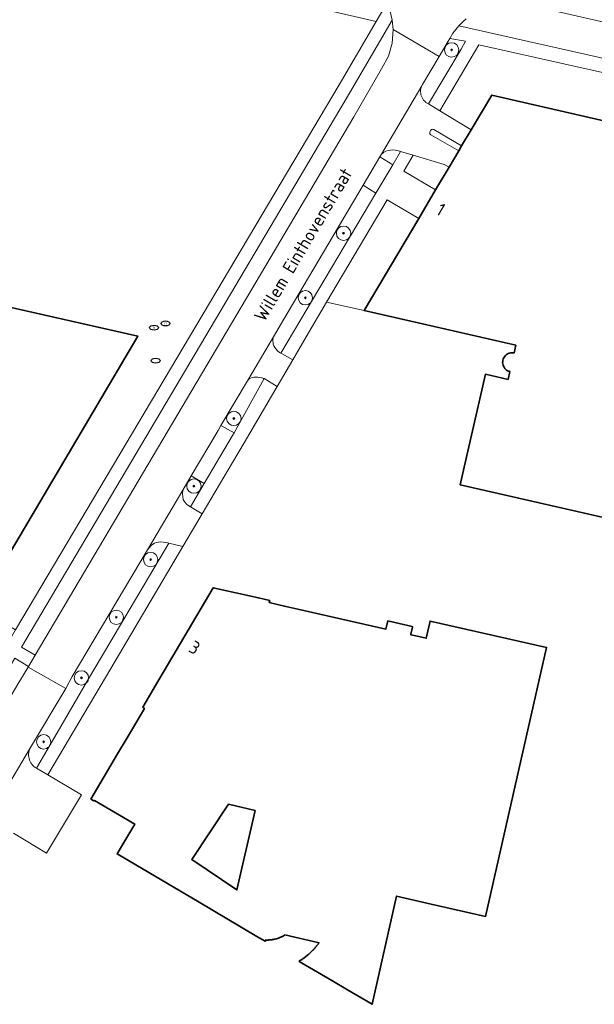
# Model space of a CAD drawing. Header units: metres. Extents: x 89394 to 92106, y 463550 to 466167.
# Tile 94 of 112: x 91046 to 91126, y 465016 to 465153. Entities that reach past the tile are written whole.
import ezdxf
from ezdxf.enums import TextEntityAlignment as Align

# ---------------------------------------------------------------- set-up
doc = ezdxf.new("R2010")
doc.units = ezdxf.units.M
for name, color, linetype, lineweight in [('B-PV-GR-BOOM-S', 90, 'Continuous', 25), ('B-PV-GR-BOUWLAND_BRAAKLIGGEND-GV', 200, 'Continuous', 13), ('B-PV-IE-MEUBILAIR-S', 7, 'Continuous', 25), ('B-PV-OG-BEBOUWING-GV', 7, 'Continuous', 35), ('B-PV-OG-BEBOUWING-T18', 1, 'Continuous', 18), ('B-PV-OG-TERREIN_BEGROEID-GV', 7, 'Continuous', 18), ('B-PV-OG-TERREIN_ERF-GV', 50, 'Continuous', 18), ('B-PV-OG-TOPOGRAFIE-T18', 1, 'Continuous', 18), ('B-PV-VH-VERHARDING_ASFALT-GV', 210, 'Continuous', 18), ('B-PV-VH-VERHARDING_BETONSTRAATSTEEN-GV', 190, 'Continuous', 18), ('B-PV-VH-VERHARDING_OPEN_TEGEL-GV', 90, 'Continuous', 18), ('B-PV-VH-VERHARDING_STRAATBAKSTEEN-GV', 40, 'Continuous', 18)]:
    doc.layers.add(name, color=color, linetype=linetype, lineweight=lineweight)
doc.styles.add('NLCS-ISO', font='NLCS-ISO.ttf')
doc.styles.add('NLCS-ISO-M500-T18', font='NLCS-ISO.ttf', dxfattribs={"height": 0.9})

# ---------------------------------------------------------------- blocks, each defined once
blk = doc.blocks.new('SIE-MEUBILAIR_PUT-SO')
blk.add_ellipse((0, 0), major_axis=(1.25, 0), ratio=0.54)
blk = doc.blocks.new('SIE-MEUBILAIR_PUT_RIOOLPUT-SO')
blk.add_ellipse((0, 0), major_axis=(1.25, 0), ratio=0.54)
at = {"style": 'NLCS-ISO'}
blk.add_text('ri', height=0.75, dxfattribs=at).set_placement((-0.04, 0.07), align=Align.MIDDLE_CENTER)
blk = doc.blocks.new('SGR-BOOM_GBKN-SO')
at = {"linetype": 'ByBlock', "lineweight": 18}
h = blk.add_hatch(color=0, dxfattribs=at)
h.dxf.hatch_style = 1
edge = h.paths.add_edge_path()
edge.add_arc((0, 0), 0.25, 0, 360)
at = {"color": 0, "linetype": 'ByBlock', "lineweight": 18}
for radius in [2, 0.25]:
    blk.add_circle((0, 0), radius, dxfattribs=at)
at = {"color": 0, "linetype": 'ByBlock', "lineweight": 18, "style": 'NLCS-ISO'}
blk.add_attdef('SOORT', (2.5, 0), '', height=1.5, dxfattribs=at)

msp = doc.modelspace()

# ---------------------------------------------------------------- linework, layer by layer
at = {"layer": 'B-PV-GR-BOUWLAND_BRAAKLIGGEND-GV', "flags": 128}
msp.add_lwpolyline([(91095.211, 465152.494), (91060.522, 465160.56), (91061.319, 465164.054), (91062.044, 465167.229), (90992.001, 465183.215), (90977.919, 465159.04), (90961.736, 465131.807), (90980.732, 465120.541), (90981.763, 465119.913), (90982.689, 465119.14), (90983.491, 465118.237), (90984.15, 465117.226), (90984.652, 465116.129), (90996.223, 465109.272), (91003.748, 465121.97), (91062.089, 465108.801), (91042.255, 465075.201), (91039.85, 465071.125), (91041.559, 465070.095), (91045.099, 465067.988), (91090.06, 465143.722)], close=True, dxfattribs=at)
at = {"layer": 'B-PV-OG-BEBOUWING-GV', "flags": 128}
msp.add_lwpolyline([(91151.672, 465133.029), (91111.271, 465142.292), (91108.417, 465137.463), (91107.091, 465135.22), (91106.679, 465134.523), (91105.336, 465132.251), (91103.476, 465129.104), (91101.137, 465125.146), (91093.566, 465112.337), (91114.605, 465107.522), (91114.38, 465106.469), (91114.21, 465106.492), (91114.038, 465106.492), (91113.868, 465106.471), (91113.702, 465106.427), (91113.543, 465106.363), (91113.393, 465106.279), (91113.255, 465106.177), (91113.132, 465106.057), (91113.025, 465105.923), (91112.936, 465105.777), (91112.867, 465105.62), (91112.818, 465105.455), (91112.791, 465105.286), (91112.786, 465105.114), (91112.802, 465104.943), (91112.841, 465104.776), (91112.901, 465104.615), (91112.981, 465104.463), (91113.079, 465104.323), (91113.195, 465104.196), (91113.327, 465104.086), (91113.471, 465103.993), (91113.626, 465103.919), (91113.789, 465103.866), (91113.54, 465102.774), (91110.391, 465103.492), (91107.457, 465090.616), (91106.889, 465088.117), (91135.746, 465081.582)], dxfattribs=at)
for points in [[(90996.223, 465109.272), (90983.815, 465088.333), (90995.822, 465081.235), (90998.549, 465079.623), (91025.234, 465063.848), (91029.584, 465061.277), (91032.89, 465059.322), (91034.487, 465066.389), (91036.757, 465076.357), (91042.255, 465075.201), (91062.089, 465108.801), (91003.748, 465121.97)], [(91055.597, 465044.463), (91056.011, 465044.219), (91056.073, 465044.287), (91061.672, 465040.984), (91060.577, 465039.128), (91059.239, 465036.858), (91070.623, 465030.143), (91074.499, 465027.856), (91078.64, 465025.413), (91079.792, 465024.734), (91079.883, 465024.889), (91079.845, 465024.912), (91079.919, 465024.909), (91079.965, 465024.907), (91080.058, 465024.906), (91080.151, 465024.907), (91080.29, 465024.911), (91080.429, 465024.919), (91080.567, 465024.932), (91080.705, 465024.949), (91080.797, 465024.962), (91080.934, 465024.986), (91081.071, 465025.013), (91081.206, 465025.045), (91081.385, 465025.094), (91081.518, 465025.134), (91081.65, 465025.18), (91081.737, 465025.212), (91081.824, 465025.245), (91081.909, 465025.281), (91081.994, 465025.318), (91082.079, 465025.357), (91082.162, 465025.398), (91082.204, 465025.418), (91082.286, 465025.461), (91082.367, 465025.506), (91082.487, 465025.576), (91082.542, 465025.609), (91087.283, 465024.534), (91087.247, 465024.483), (91087.211, 465024.432), (91087.174, 465024.382), (91087.137, 465024.331), (91087.099, 465024.282), (91087.061, 465024.232), (91087.023, 465024.182), (91086.985, 465024.133), (91086.946, 465024.084), (91086.906, 465024.036), (91086.867, 465023.988), (91086.827, 465023.939), (91086.786, 465023.892), (91086.746, 465023.844), (91086.705, 465023.797), (91086.664, 465023.75), (91086.622, 465023.704), (91086.58, 465023.657), (91086.538, 465023.611), (91086.495, 465023.566), (91086.452, 465023.52), (91086.409, 465023.475), (91086.366, 465023.43), (91086.322, 465023.386), (91086.277, 465023.342), (91086.233, 465023.298), (91086.188, 465023.254), (91086.143, 465023.211), (91086.098, 465023.168), (91086.052, 465023.126), (91086.006, 465023.084), (91085.96, 465023.042), (91085.913, 465023), (91085.866, 465022.959), (91085.724, 465022.837), (91085.676, 465022.797), (91085.382, 465022.565), (91085.231, 465022.454), (91085.026, 465022.31), (91084.87, 465022.207), (91084.659, 465022.073), (91084.62, 465022.095), (91084.529, 465021.94), (91089.047, 465019.275), (91091.218, 465017.994), (91094.641, 465015.976), (91098.047, 465031.001), (91102.86, 465029.91), (91110.418, 465028.197), (91118.887, 465065.55), (91102.71, 465069.213), (91102.179, 465066.833), (91101.767, 465066.926), (91100.712, 465067.165), (91100.015, 465067.323), (91100.026, 465067.372), (91100.25, 465068.359), (91100.237, 465068.457), (91097.818, 465069.005), (91096.827, 465069.23), (91096.571, 465068.103), (91084.356, 465070.871), (91082.649, 465071.258), (91080.371, 465071.777), (91080.437, 465072.067), (91078.866, 465072.422), (91072.582, 465073.846), (91064.576, 465060.274), (91062.783, 465057.234), (91063.03, 465057.063), (91060.634, 465053.001), (91059.305, 465050.748)], [(91078.42, 465042.89), (91075.885, 465031.863), (91069.624, 465036.113), (91074.686, 465043.775)]]:
    msp.add_lwpolyline(points, close=True, dxfattribs=at)
at = {"layer": 'B-PV-OG-TERREIN_BEGROEID-GV', "flags": 128}
msp.add_lwpolyline([(91107.726, 465152.877), (91107.362, 465152.567), (91107.013, 465152.24), (91106.681, 465151.896), (91161.896, 465139.474), (91162.972, 465144.191), (91116.28, 465154.813)], dxfattribs=at)
for points in [[(91097.556, 465151.402), (91097.441, 465152.687), (91091.519, 465142.551), (91045.944, 465065.594), (91047.833, 465064.459), (91092.132, 465139.269), (91095.976, 465145.91), (91096.935, 465147.681), (91097.423, 465149.511)], [(91105.428, 465150.147), (91105.21, 465149.777), (91103.948, 465147.645), (91101.649, 465143.762), (91101.553, 465143.573), (91101.478, 465143.375), (91101.425, 465143.17), (91101.394, 465142.96), (91101.387, 465142.748), (91101.403, 465142.537), (91101.441, 465142.328), (91101.502, 465142.125), (91101.585, 465141.93), (91101.689, 465141.745), (91101.812, 465141.572), (91101.953, 465141.414), (91102.111, 465141.272), (91102.283, 465141.148), (91102.467, 465141.044), (91107.033, 465148.681), (91107.607, 465149.76)], [(91098.594, 465134.448), (91098.312, 465134.532), (91097.877, 465134.617), (91097.476, 465134.668), (91097.186, 465134.651), (91096.887, 465134.574), (91096.58, 465134.489), (91096.256, 465134.327), (91095.942, 465134.097), (91095.705, 465133.706), (91097.527, 465132.6)], [(91095.187, 465128.678), (91093.397, 465129.748), (91082.389, 465111.135), (91080.937, 465108.681), (91080.882, 465108.324), (91080.882, 465108.128), (91080.907, 465107.88), (91080.924, 465107.676), (91081.018, 465107.462), (91081.163, 465107.223), (91081.317, 465106.976), (91081.513, 465106.754), (91081.803, 465106.506), (91081.978, 465106.426)], [(91079.642, 465102.892), (91079.603, 465102.915), (91079.326, 465103), (91079.061, 465103.068), (91078.784, 465103.103), (91078.502, 465103.107), (91078.255, 465103.103), (91078.003, 465103.047), (91077.76, 465102.958), (91077.56, 465102.842), (91077.343, 465102.605), (91073.652, 465096.366), (91075.486, 465095.355)], [(91071.337, 465088.336), (91069.531, 465089.408), (91068.352, 465087.416), (91068.335, 465086.923), (91068.339, 465086.48), (91068.408, 465086.091), (91068.536, 465085.882), (91068.672, 465085.678), (91068.834, 465085.498), (91069.035, 465085.328), (91069.404, 465085.079)], [(91066.418, 465080.046), (91066.27, 465080.08), (91065.306, 465080.225), (91064.964, 465080.182), (91064.649, 465080.122), (91064.427, 465080.054), (91064.213, 465079.892), (91063.975, 465079.713), (91063.684, 465079.406), (91063.432, 465079.11), (91053.007, 465061.508), (91052.097, 465059.836), (91047.08, 465051.405), (91047.014, 465051.196), (91046.969, 465050.982), (91046.945, 465050.764), (91046.944, 465050.545), (91046.966, 465050.327), (91047.009, 465050.112), (91047.073, 465049.903), (91047.158, 465049.701), (91047.263, 465049.509), (91047.387, 465049.328), (91047.529, 465049.161), (91047.687, 465049.009), (91047.859, 465048.874), (91048.018, 465048.78), (91050.887, 465053.681), (91054.775, 465060.424)], [(91046.886, 465062.82), (91046.935, 465062.901), (91045.023, 465064.058), (91041.716, 465058.486), (91039.202, 465054.297), (91039.478, 465054.131), (91040.068, 465053.93), (91040.692, 465053.91), (91041.293, 465054.075), (91041.82, 465054.409), (91042.225, 465054.883), (91044.184, 465058.328), (91045.463, 465060.45)]]:
    msp.add_lwpolyline(points, close=True, dxfattribs=at)
at = {"layer": 'B-PV-OG-TERREIN_ERF-GV', "flags": 128}
for points in [[(91161.483, 465137.662), (91109.458, 465149.257), (91104.037, 465140.111), (91108.417, 465137.463), (91111.271, 465142.292), (91151.672, 465133.029)], [(91135.746, 465081.582), (91106.889, 465088.117), (91107.457, 465090.616), (91110.391, 465103.492), (91113.54, 465102.774), (91113.789, 465103.866), (91113.626, 465103.919), (91113.471, 465103.993), (91113.327, 465104.086), (91113.195, 465104.196), (91113.079, 465104.323), (91112.981, 465104.463), (91112.901, 465104.615), (91112.841, 465104.776), (91112.802, 465104.943), (91112.786, 465105.114), (91112.791, 465105.286), (91112.818, 465105.455), (91112.867, 465105.62), (91112.936, 465105.777), (91113.025, 465105.923), (91113.132, 465106.057), (91113.255, 465106.177), (91113.393, 465106.279), (91113.543, 465106.363), (91113.702, 465106.427), (91113.868, 465106.471), (91114.038, 465106.492), (91114.21, 465106.492), (91114.38, 465106.469), (91114.605, 465107.522), (91093.566, 465112.337), (91088.299, 465113.505), (91085.508, 465108.722), (91083.62, 465105.487), (91081.48, 465101.82), (91076.896, 465093.966), (91075.261, 465091.261), (91071.036, 465084.114), (91068.365, 465079.596), (91058.344, 465062.646), (91049.605, 465047.842), (91054.284, 465045.078), (91049.415, 465036.953), (91044.827, 465039.748)]]:
    msp.add_lwpolyline(points, dxfattribs=at)
for points in [[(91106.679, 465134.523), (91107.091, 465135.22), (91103.235, 465137.479), (91103.157, 465137.515), (91103.072, 465137.53), (91102.986, 465137.524), (91102.905, 465137.496), (91102.833, 465137.449), (91102.775, 465137.385), (91102.663, 465137.16), (91102.649, 465137.075), (91102.657, 465136.989), (91102.686, 465136.909), (91102.736, 465136.838), (91102.802, 465136.783)], [(91105.336, 465132.251), (91104.645, 465132.653), (91100.374, 465133.92), (91099.048, 465131.706), (91103.476, 465129.104)], [(91101.137, 465125.146), (91096.763, 465127.732), (91088.299, 465113.505), (91093.566, 465112.337)], [(91055.597, 465044.463), (91059.305, 465050.748), (91060.634, 465053.001), (91063.03, 465057.063), (91062.783, 465057.234), (91064.576, 465060.274), (91072.582, 465073.846), (91078.866, 465072.422), (91080.437, 465072.067), (91080.371, 465071.777), (91082.649, 465071.258), (91084.356, 465070.871), (91096.571, 465068.103), (91096.827, 465069.23), (91097.818, 465069.005), (91100.237, 465068.457), (91100.25, 465068.359), (91100.026, 465067.372), (91100.015, 465067.323), (91100.712, 465067.165), (91101.767, 465066.926), (91102.179, 465066.833), (91102.71, 465069.213), (91118.887, 465065.55), (91110.418, 465028.197), (91102.86, 465029.91), (91098.047, 465031.001), (91094.641, 465015.976), (91091.218, 465017.994), (91089.047, 465019.275), (91084.529, 465021.94), (91084.62, 465022.095), (91084.659, 465022.073), (91084.87, 465022.207), (91085.026, 465022.31), (91085.231, 465022.454), (91085.382, 465022.565), (91085.676, 465022.797), (91085.724, 465022.837), (91085.866, 465022.959), (91085.913, 465023), (91085.96, 465023.042), (91086.006, 465023.084), (91086.052, 465023.126), (91086.098, 465023.168), (91086.143, 465023.211), (91086.188, 465023.254), (91086.233, 465023.298), (91086.277, 465023.342), (91086.322, 465023.386), (91086.366, 465023.43), (91086.409, 465023.475), (91086.452, 465023.52), (91086.495, 465023.566), (91086.538, 465023.611), (91086.58, 465023.657), (91086.622, 465023.704), (91086.664, 465023.75), (91086.705, 465023.797), (91086.746, 465023.844), (91086.786, 465023.892), (91086.827, 465023.939), (91086.867, 465023.988), (91086.906, 465024.036), (91086.946, 465024.084), (91086.985, 465024.133), (91087.023, 465024.182), (91087.061, 465024.232), (91087.099, 465024.282), (91087.137, 465024.331), (91087.174, 465024.382), (91087.211, 465024.432), (91087.247, 465024.483), (91087.283, 465024.534), (91082.542, 465025.609), (91082.487, 465025.576), (91082.367, 465025.506), (91082.286, 465025.461), (91082.204, 465025.418), (91082.162, 465025.398), (91082.079, 465025.357), (91081.994, 465025.318), (91081.909, 465025.281), (91081.824, 465025.245), (91081.737, 465025.212), (91081.65, 465025.18), (91081.518, 465025.134), (91081.385, 465025.094), (91081.206, 465025.045), (91081.071, 465025.013), (91080.934, 465024.986), (91080.797, 465024.962), (91080.705, 465024.949), (91080.567, 465024.932), (91080.429, 465024.919), (91080.29, 465024.911), (91080.151, 465024.907), (91080.058, 465024.906), (91079.965, 465024.907), (91079.919, 465024.909), (91079.845, 465024.912), (91079.883, 465024.889), (91079.792, 465024.734), (91078.64, 465025.413), (91074.499, 465027.856), (91070.623, 465030.143), (91059.239, 465036.858), (91060.577, 465039.128), (91061.672, 465040.984), (91056.073, 465044.287), (91056.011, 465044.219)], [(91075.885, 465031.863), (91078.42, 465042.89), (91074.686, 465043.775), (91069.624, 465036.113)]]:
    msp.add_lwpolyline(points, close=True, dxfattribs=at)
at = {"layer": 'B-PV-VH-VERHARDING_ASFALT-GV', "flags": 128}
for points in [[(91116.28, 465154.813), (91162.972, 465144.191), (91167.122, 465143.233), (91168.765, 465148.995), (91164.302, 465150.022), (91146.287, 465154.134)], [(91097.169, 465153.915), (91097.441, 465152.687), (91097.556, 465151.402), (91103.948, 465147.645), (91105.21, 465149.777), (91105.428, 465150.147), (91105.855, 465150.869), (91106.681, 465151.896), (91107.013, 465152.24), (91107.362, 465152.567), (91107.726, 465152.877)]]:
    msp.add_lwpolyline(points, dxfattribs=at)
msp.add_lwpolyline([(91080.937, 465108.681), (91082.389, 465111.135), (91093.397, 465129.748), (91095.705, 465133.706), (91095.942, 465134.097), (91101.553, 465143.573), (91101.649, 465143.762), (91103.948, 465147.645), (91097.556, 465151.402), (91097.423, 465149.511), (91096.935, 465147.681), (91095.976, 465145.91), (91092.132, 465139.269), (91047.833, 465064.459), (91046.935, 465062.901), (91046.886, 465062.82), (91052.097, 465059.836), (91053.007, 465061.508), (91063.432, 465079.11), (91068.352, 465087.416), (91069.531, 465089.408), (91073.254, 465095.693), (91073.652, 465096.366), (91077.343, 465102.605)], close=True, dxfattribs=at)
at = {"layer": 'B-PV-VH-VERHARDING_BETONSTRAATSTEEN-GV', "flags": 128}
for points in [[(91079.433, 465160.875), (91077.757, 465161.247), (91077.601, 465160.543), (91077.182, 465158.74), (91064.827, 465161.516), (91065.213, 465163.109), (91061.319, 465164.054), (91060.522, 465160.56), (91095.211, 465152.494), (91096.272, 465154.301), (91078.847, 465158.353)], [(91091.519, 465142.551), (91097.441, 465152.687), (91097.169, 465153.915), (91096.743, 465155.103), (91096.272, 465154.301), (91095.211, 465152.494), (91090.06, 465143.722), (91045.099, 465067.988), (91040.514, 465060.053), (91037.627, 465055.242), (91039.202, 465054.297), (91041.716, 465058.486), (91045.023, 465064.058), (91046.935, 465062.901), (91047.833, 465064.459), (91045.944, 465065.594)], [(91106.681, 465151.896), (91105.855, 465150.869), (91105.428, 465150.147), (91107.607, 465149.76), (91107.033, 465148.681), (91102.467, 465141.044), (91104.037, 465140.111), (91109.458, 465149.257), (91161.483, 465137.662), (91161.896, 465139.474)], [(91104.037, 465140.111), (91102.467, 465141.044), (91102.283, 465141.148), (91102.111, 465141.272), (91101.953, 465141.414), (91101.812, 465141.572), (91101.689, 465141.745), (91101.585, 465141.93), (91101.502, 465142.125), (91101.441, 465142.328), (91101.403, 465142.537), (91101.387, 465142.748), (91101.394, 465142.96), (91101.425, 465143.17), (91101.478, 465143.375), (91101.553, 465143.573), (91095.942, 465134.097), (91096.256, 465134.327), (91096.58, 465134.489), (91096.887, 465134.574), (91097.186, 465134.651), (91097.476, 465134.668), (91097.877, 465134.617), (91098.312, 465134.532), (91098.594, 465134.448), (91100.374, 465133.92), (91104.645, 465132.653), (91105.336, 465132.251), (91106.679, 465134.523), (91102.802, 465136.783), (91102.736, 465136.838), (91102.686, 465136.909), (91102.657, 465136.989), (91102.649, 465137.075), (91102.663, 465137.16), (91102.775, 465137.385), (91102.833, 465137.449), (91102.905, 465137.496), (91102.986, 465137.524), (91103.072, 465137.53), (91103.157, 465137.515), (91103.235, 465137.479), (91107.091, 465135.22), (91108.417, 465137.463)], [(91101.137, 465125.146), (91103.476, 465129.104), (91099.048, 465131.706), (91100.374, 465133.92), (91098.594, 465134.448), (91097.527, 465132.6), (91095.187, 465128.678), (91081.978, 465106.426), (91082.136, 465106.353), (91083.62, 465105.487), (91085.508, 465108.722), (91088.299, 465113.505), (91096.763, 465127.732)], [(91097.527, 465132.6), (91095.705, 465133.706), (91093.397, 465129.748), (91095.187, 465128.678)], [(91083.62, 465105.487), (91082.136, 465106.353), (91081.978, 465106.426), (91081.803, 465106.506), (91081.513, 465106.754), (91081.317, 465106.976), (91081.163, 465107.223), (91081.018, 465107.462), (91080.924, 465107.676), (91080.907, 465107.88), (91080.882, 465108.128), (91080.882, 465108.324), (91080.937, 465108.681), (91077.343, 465102.605), (91077.56, 465102.842), (91077.76, 465102.958), (91078.003, 465103.047), (91078.255, 465103.103), (91078.502, 465103.107), (91078.784, 465103.103), (91079.061, 465103.068), (91079.326, 465103), (91079.603, 465102.915), (91079.642, 465102.892), (91081.48, 465101.82)], [(91081.48, 465101.82), (91079.642, 465102.892), (91075.486, 465095.355), (91075.277, 465094.977), (91071.337, 465088.336), (91069.404, 465085.079), (91071.036, 465084.114), (91075.261, 465091.261), (91076.896, 465093.966)], [(91071.036, 465084.114), (91069.404, 465085.079), (91069.035, 465085.328), (91068.834, 465085.498), (91068.672, 465085.678), (91068.536, 465085.882), (91068.408, 465086.091), (91068.339, 465086.48), (91068.335, 465086.923), (91068.352, 465087.416), (91063.432, 465079.11), (91063.684, 465079.406), (91063.975, 465079.713), (91064.213, 465079.892), (91064.427, 465080.054), (91064.649, 465080.122), (91064.964, 465080.182), (91065.306, 465080.225), (91066.27, 465080.08), (91066.418, 465080.046), (91068.365, 465079.596)], [(91068.365, 465079.596), (91066.418, 465080.046), (91054.775, 465060.424), (91050.887, 465053.681), (91048.018, 465048.78), (91049.605, 465047.842), (91058.344, 465062.646)]]:
    msp.add_lwpolyline(points, close=True, dxfattribs=at)
msp.add_lwpolyline([(91044.827, 465039.748), (91049.415, 465036.953), (91054.284, 465045.078), (91049.605, 465047.842), (91048.018, 465048.78), (91047.859, 465048.874), (91047.687, 465049.009), (91047.529, 465049.161), (91047.387, 465049.328), (91047.263, 465049.509), (91047.158, 465049.701), (91047.073, 465049.903), (91047.009, 465050.112), (91046.966, 465050.327), (91046.944, 465050.545), (91046.945, 465050.764), (91046.969, 465050.982), (91047.014, 465051.196), (91047.08, 465051.405), (91040.506, 465040.355)], dxfattribs=at)
at = {"layer": 'B-PV-VH-VERHARDING_OPEN_TEGEL-GV', "flags": 128}
msp.add_lwpolyline([(91075.486, 465095.355), (91073.652, 465096.366), (91073.254, 465095.693), (91069.531, 465089.408), (91071.337, 465088.336), (91075.277, 465094.977)], close=True, dxfattribs=at)
at = {"layer": 'B-PV-VH-VERHARDING_STRAATBAKSTEEN-GV', "flags": 128}
msp.add_lwpolyline([(91040.506, 465040.355), (91047.08, 465051.405), (91052.097, 465059.836), (91046.886, 465062.82), (91045.463, 465060.45)], dxfattribs=at)

# ---------------------------------------------------------------- block references
at = {"layer": 'B-PV-GR-BOOM-S', "xscale": 0.5, "yscale": 0.5, "zscale": 0.5}
for p in [(91105.699, 465148.555), (91090.684, 465123.087), (91085.381, 465114.122), (91075.449, 465097.362), (91069.903, 465087.964), (91063.893, 465077.751), (91059.122, 465069.733), (91054.271, 465061.323), (91049.03, 465052.437)]:
    msp.add_blockref('SGR-BOOM_GBKN-SO', p, dxfattribs=at)
at = {"layer": 'B-PV-IE-MEUBILAIR-S', "xscale": 0.5, "yscale": 0.5, "zscale": 0.5}
for name, p in [('SIE-MEUBILAIR_PUT_RIOOLPUT-SO', (91064.376, 465109.979)), ('SIE-MEUBILAIR_PUT_RIOOLPUT-SO', (91065.954, 465110.561)), ('SIE-MEUBILAIR_PUT-SO', (91064.58, 465105.395))]:
    msp.add_blockref(name, p, dxfattribs=at)

# ---------------------------------------------------------------- texts
at = {"layer": 'B-PV-OG-BEBOUWING-T18', "style": 'NLCS-ISO-M500-T18'}
for s, rotation, p in [('1', 329.4, (91104.196, 465126.39)), ('3', 329.5, (91070.001, 465065.533))]:
    msp.add_text(s, height=1.8, rotation=rotation, dxfattribs=at).set_placement(p, align=Align.MIDDLE)
at = {"layer": 'B-PV-OG-TOPOGRAFIE-T18', "style": 'NLCS-ISO-M500-T18'}
msp.add_text('Willem Einthovenstraat', height=1.8, rotation=59.4, dxfattribs=at).set_placement((91085.078, 465121.522), align=Align.MIDDLE)

doc.saveas('drawing.dxf')
